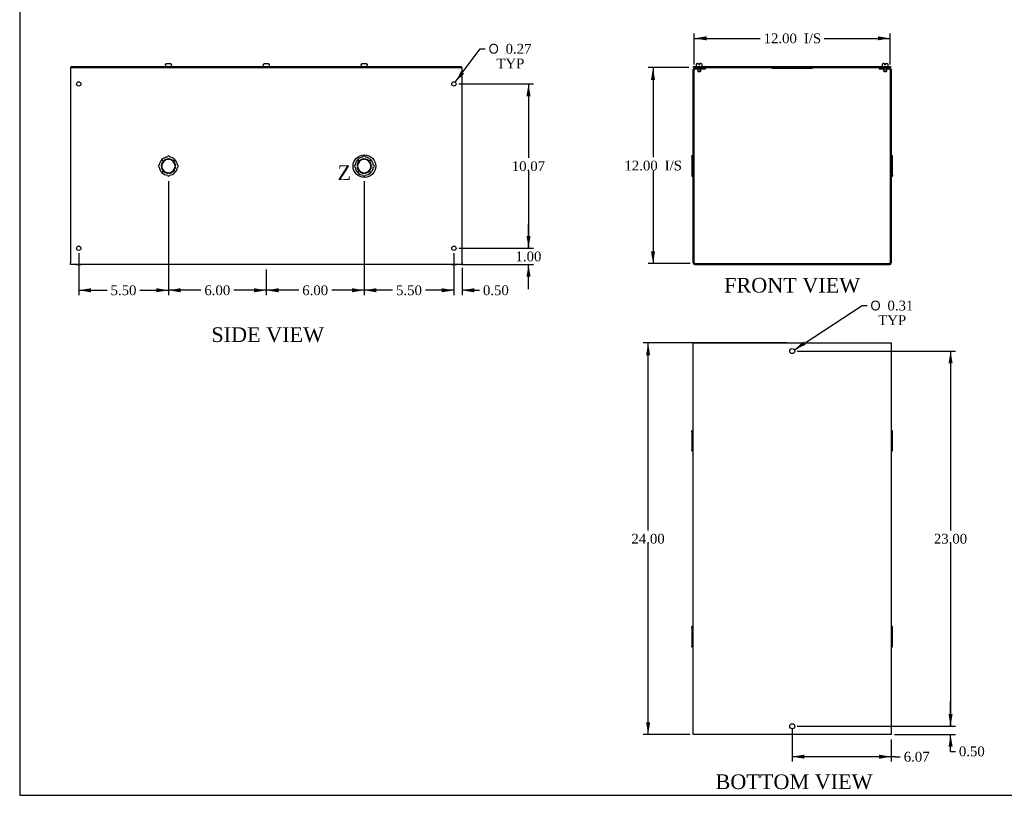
# Model space of a CAD drawing. Header units: inches. Extents: x 0 to 120, y -1 to 80.
# Tile 1 of 5: x 0 to 61, y 0 to 48. Entities that reach past the tile are written whole.
import ezdxf
from ezdxf.enums import TextEntityAlignment as Align
from ezdxf.lldxf.tags import DXFTag

# ---------------------------------------------------------------- set-up
doc = ezdxf.new("R2010")
doc.units = ezdxf.units.IN
doc.header["$MEASUREMENT"] = 0
for name, color, linetype in [('COM56317-3', 7, 'Continuous'), ('COM70725-2', 7, 'Continuous'), ('Default', 7, 'Continuous'), ('QLB20316', 7, 'Continuous'), ('SCS19515', 7, 'Continuous')]:
    doc.layers.add(name, color=color, linetype=linetype)
doc.styles.add('SEACAD_Solid_Edge_ANSI1_Symbols', font='txt')
doc.styles.add('SEACAD_Times_New_Roman', font='times.ttf')
tags = doc.linetypes.add('CENTER2', pattern=[1.125, 0.75, -0.125, 0.125, -0.125]).pattern_tags.tags
tags[10:11] = [DXFTag(74, 4), DXFTag(75, 0), DXFTag(340, '0'), DXFTag(46, 0.0), DXFTag(50, 0.0), DXFTag(44, 0.0), DXFTag(45, 0.0)]
tags[8:9] = [DXFTag(74, 4), DXFTag(75, 0), DXFTag(340, '0'), DXFTag(46, 0.0), DXFTag(50, 0.0), DXFTag(44, 0.0), DXFTag(45, 0.0)]
tags[6:7] = [DXFTag(74, 4), DXFTag(75, 0), DXFTag(340, '0'), DXFTag(46, 0.0), DXFTag(50, 0.0), DXFTag(44, 0.0), DXFTag(45, 0.0)]
tags[4:5] = [DXFTag(74, 4), DXFTag(75, 0), DXFTag(340, '0'), DXFTag(46, 0.0), DXFTag(50, 0.0), DXFTag(44, 0.0), DXFTag(45, 0.0)]
doc.dimstyles.new('HAMMOND_(STH_-_120x80)', dxfattribs={"dimtxt": 0.6, "dimasz": 0.75, "dimexe": 0.3, "dimexo": 0.3, "dimgap": 0.15, "dimtad": 0, "dimtih": 1, "dimtoh": 1, "dimzin": 0, "dimdsep": 46, "dimtxsty": 'SEACAD_Times_New_Roman', "dimblk1": '_SE_FILLED', "dimblk2": '_SE_FILLED', "dimsah": 1, "dimcen": 0.3, "dimadec": 0, "dimazin": 0, "dimtfac": 0.8, "dimtofl": 0, "dimtmove": 0, "dimatfit": 3, "dimfxl": 1, "dimtolj": 1, "dimtzin": 0, "dimarcsym": 0})

# ---------------------------------------------------------------- blocks, each defined once
blk = doc.blocks.new('SE')
at = {"layer": 'COM56317-3', "color": 7, "linetype": 'Continuous'}
for p, q in [((41.756, 44.92), (53.838, 44.92)), ((41.756, 44.842), (41.756, 44.92)), ((41.756, 44.842), (41.833, 44.842)), ((41.975, 44.842), (53.619, 44.842)), ((53.761, 44.842), (53.838, 44.842)), ((53.838, 44.842), (53.838, 44.92))]:
    blk.add_line(p, q, dxfattribs=at)
at = {"layer": 'COM70725-2', "color": 7, "linetype": 'Continuous'}
for p, q in [((41.725, 32.878), (41.725, 44.734)), ((41.797, 32.878), (41.797, 44.734)), ((41.833, 44.842), (41.975, 44.842)), ((41.833, 44.77), (41.975, 44.77)), ((41.975, 44.77), (41.975, 44.842)), ((41.975, 44.77), (42.475, 44.77)), ((42.475, 44.77), (42.475, 44.842)), ((53.119, 44.842), (53.119, 44.77)), ((53.119, 44.77), (53.619, 44.77)), ((53.619, 44.842), (53.761, 44.842)), ((53.619, 44.77), (53.619, 44.842)), ((53.619, 44.77), (53.761, 44.77)), ((53.797, 44.734), (53.797, 32.878)), ((53.869, 44.734), (53.869, 32.878)), ((41.653, 39.365), (41.653, 39.428)), ((41.725, 39.428), (41.653, 39.428)), ((41.653, 39.365), (41.725, 39.365)), ((41.653, 39.365), (41.653, 39.205)), ((53.941, 39.428), (53.869, 39.428)), ((53.941, 39.365), (53.869, 39.365)), ((53.941, 39.365), (53.941, 39.428)), ((53.941, 39.205), (53.941, 39.365)), ((41.653, 39.205), (41.725, 39.205)), ((41.653, 39.205), (41.653, 39.202)), ((41.653, 39.202), (41.725, 39.202)), ((41.653, 39.202), (41.653, 38.868)), ((41.653, 38.868), (41.725, 38.868)), ((41.653, 38.868), (41.653, 38.743)), ((41.653, 38.743), (41.725, 38.743)), ((41.653, 38.743), (41.653, 38.41)), ((53.941, 39.205), (53.869, 39.205)), ((53.941, 39.202), (53.869, 39.202)), ((53.941, 38.868), (53.869, 38.868)), ((53.941, 38.743), (53.869, 38.743)), ((53.941, 39.202), (53.941, 39.205)), ((53.941, 38.868), (53.941, 39.202)), ((53.941, 38.743), (53.941, 38.868)), ((53.941, 38.41), (53.941, 38.743)), ((41.653, 38.41), (41.725, 38.41)), ((41.653, 38.41), (41.653, 38.407)), ((41.653, 38.407), (41.725, 38.407)), ((41.653, 38.407), (41.653, 38.247)), ((41.653, 38.247), (41.725, 38.247)), ((41.653, 38.247), (41.653, 38.184)), ((41.653, 38.184), (41.725, 38.184)), ((53.941, 38.41), (53.869, 38.41)), ((53.941, 38.407), (53.869, 38.407)), ((53.941, 38.247), (53.869, 38.247)), ((53.869, 38.184), (53.941, 38.184)), ((53.941, 38.407), (53.941, 38.41)), ((53.941, 38.247), (53.941, 38.407)), ((53.941, 38.247), (53.941, 38.184)), ((41.833, 32.842), (53.761, 32.842)), ((41.833, 32.77), (53.761, 32.77))]:
    blk.add_line(p, q, dxfattribs=at)
for centre, radius, start, end in [((41.833, 44.734), 0.108, 90, 180), ((41.833, 44.734), 0.036, 90, 180), ((53.761, 44.734), 0.108, 0, 90), ((53.761, 44.734), 0.036, 0, 90), ((41.833, 32.878), 0.108, 180, 270), ((41.833, 32.878), 0.036, 180, 270), ((53.761, 32.878), 0.108, 270, 0), ((53.761, 32.878), 0.036, 270, 0)]:
    blk.add_arc(centre, radius, start, end, dxfattribs=at)
at = {"layer": 'QLB20316', "color": 7, "linetype": 'Continuous'}
for p, q in [((46.547, 44.842), (46.547, 44.812)), ((46.547, 44.812), (46.922, 44.812)), ((46.922, 44.812), (48.672, 44.812)), ((48.672, 44.812), (49.047, 44.812)), ((49.047, 44.842), (49.047, 44.812))]:
    blk.add_line(p, q, dxfattribs=at)
at = {"layer": 'SCS19515', "color": 7, "linetype": 'Continuous'}
for p, q in [((41.912, 45.005), (41.912, 44.945)), ((42.002, 45.095), (42.07, 45.095)), ((42.005, 44.77), (42.005, 44.637)), ((42.07, 45.095), (42.07, 45.02)), ((42.13, 45.02), (42.07, 45.02)), ((42.197, 45.095), (42.13, 45.095)), ((42.13, 45.02), (42.13, 45.095)), ((42.195, 44.637), (42.195, 44.77)), ((42.287, 44.945), (42.287, 45.005)), ((53.307, 45.005), (53.307, 44.945)), ((53.464, 45.095), (53.397, 45.095)), ((53.399, 44.77), (53.399, 44.637)), ((53.464, 45.095), (53.464, 45.02)), ((53.524, 45.02), (53.464, 45.02)), ((53.524, 45.095), (53.592, 45.095)), ((53.524, 45.02), (53.524, 45.095)), ((53.589, 44.637), (53.589, 44.77)), ((53.682, 44.945), (53.682, 45.005)), ((42.195, 44.637), (42.005, 44.637)), ((42.005, 44.637), (42.035, 44.607)), ((42.035, 44.607), (42.165, 44.607)), ((42.165, 44.607), (42.195, 44.637)), ((53.589, 44.637), (53.399, 44.637)), ((53.399, 44.637), (53.429, 44.607)), ((53.429, 44.607), (53.559, 44.607)), ((53.559, 44.607), (53.589, 44.637))]:
    blk.add_line(p, q, dxfattribs=at)
for centre, radius, start, end in [((42.002, 45.005), 0.09, 90, 180), ((41.937, 44.945), 0.025, 180, 270), ((42.197, 45.005), 0.09, 0, 90), ((42.262, 44.945), 0.025, 270, 0), ((53.397, 45.005), 0.09, 90, 180), ((53.332, 44.945), 0.025, 180, 270), ((53.592, 45.005), 0.09, 0, 90), ((53.657, 44.945), 0.025, 270, 0)]:
    blk.add_arc(centre, radius, start, end, dxfattribs=at)
blk = doc.blocks.new('SE2')
at = {"layer": 'COM70725-2', "color": 7, "linetype": 'Continuous'}
for p, q in [((41.725, 27.965), (41.833, 27.965)), ((41.725, 3.965), (41.725, 27.965)), ((41.833, 27.965), (53.761, 27.965)), ((53.761, 27.965), (53.869, 27.965)), ((53.869, 27.965), (53.869, 3.965)), ((41.653, 22.524), (41.653, 22.586)), ((41.725, 22.586), (41.653, 22.586)), ((41.653, 22.524), (41.725, 22.524)), ((41.653, 22.524), (41.653, 22.364)), ((41.653, 22.364), (41.725, 22.364)), ((41.653, 22.364), (41.653, 22.361)), ((41.653, 22.361), (41.725, 22.361)), ((41.653, 22.361), (41.653, 22.027)), ((53.941, 22.586), (53.869, 22.586)), ((53.941, 22.524), (53.869, 22.524)), ((53.941, 22.364), (53.869, 22.364)), ((53.941, 22.361), (53.869, 22.361)), ((53.941, 22.524), (53.941, 22.586)), ((53.941, 22.364), (53.941, 22.524)), ((53.941, 22.361), (53.941, 22.364)), ((53.941, 22.027), (53.941, 22.361)), ((41.653, 22.027), (41.725, 22.027)), ((41.653, 22.027), (41.653, 21.902)), ((41.653, 21.902), (41.725, 21.902)), ((41.653, 21.902), (41.653, 21.569)), ((53.941, 22.027), (53.869, 22.027)), ((53.941, 21.902), (53.869, 21.902)), ((53.941, 21.902), (53.941, 22.027)), ((53.941, 21.569), (53.941, 21.902)), ((41.653, 21.569), (41.725, 21.569)), ((41.653, 21.569), (41.653, 21.565)), ((41.653, 21.565), (41.725, 21.565)), ((41.653, 21.565), (41.653, 21.406)), ((41.653, 21.406), (41.725, 21.406)), ((41.653, 21.343), (41.653, 21.406)), ((41.653, 21.343), (41.725, 21.343)), ((53.941, 21.569), (53.869, 21.569)), ((53.941, 21.565), (53.869, 21.565)), ((53.941, 21.406), (53.869, 21.406)), ((53.869, 21.343), (53.941, 21.343)), ((53.941, 21.565), (53.941, 21.569)), ((53.941, 21.406), (53.941, 21.565)), ((53.941, 21.343), (53.941, 21.406)), ((41.653, 10.524), (41.653, 10.586)), ((41.725, 10.586), (41.653, 10.586)), ((41.653, 10.524), (41.725, 10.524)), ((41.653, 10.524), (41.653, 10.364)), ((41.653, 10.364), (41.725, 10.364)), ((41.653, 10.364), (41.653, 10.361)), ((41.653, 10.361), (41.725, 10.361)), ((41.653, 10.361), (41.653, 10.027)), ((53.941, 10.586), (53.869, 10.586)), ((53.941, 10.524), (53.869, 10.524)), ((53.941, 10.364), (53.869, 10.364)), ((53.941, 10.361), (53.869, 10.361)), ((53.941, 10.524), (53.941, 10.586)), ((53.941, 10.364), (53.941, 10.524)), ((53.941, 10.361), (53.941, 10.364)), ((53.941, 10.027), (53.941, 10.361)), ((41.653, 10.027), (41.725, 10.027)), ((41.653, 10.027), (41.653, 9.902)), ((41.653, 9.902), (41.725, 9.902)), ((41.653, 9.902), (41.653, 9.569)), ((53.941, 10.027), (53.869, 10.027)), ((53.941, 9.902), (53.869, 9.902)), ((53.941, 9.902), (53.941, 10.027)), ((53.941, 9.569), (53.941, 9.902)), ((41.653, 9.569), (41.725, 9.569)), ((41.653, 9.569), (41.653, 9.565)), ((41.653, 9.565), (41.725, 9.565)), ((41.653, 9.565), (41.653, 9.406)), ((41.653, 9.406), (41.725, 9.406)), ((41.653, 9.343), (41.653, 9.406)), ((41.653, 9.343), (41.725, 9.343)), ((53.941, 9.569), (53.869, 9.569)), ((53.941, 9.565), (53.869, 9.565)), ((53.941, 9.406), (53.869, 9.406)), ((53.869, 9.343), (53.941, 9.343)), ((53.941, 9.565), (53.941, 9.569)), ((53.941, 9.406), (53.941, 9.565)), ((53.941, 9.343), (53.941, 9.406)), ((41.833, 3.965), (41.725, 3.965)), ((53.761, 3.965), (41.833, 3.965)), ((53.869, 3.965), (53.761, 3.965))]:
    blk.add_line(p, q, dxfattribs=at)
for centre in [(47.797, 27.465), (47.797, 4.465)]:
    blk.add_circle(centre, 0.156, dxfattribs=at)
blk = doc.blocks.new('SE4')
at = {"layer": 'COM56317-3', "color": 7, "linetype": 'Continuous'}
for p, q in [((3.592, 44.92), (27.529, 44.92)), ((3.592, 44.842), (3.592, 44.92)), ((3.592, 44.842), (27.529, 44.842)), ((27.529, 44.842), (27.529, 44.92))]:
    blk.add_line(p, q, dxfattribs=at)
at = {"layer": 'COM70725-2', "color": 7, "linetype": 'Continuous'}
for p, q in [((3.561, 44.842), (3.592, 44.842)), ((3.561, 44.842), (3.561, 44.734)), ((3.561, 44.734), (3.561, 32.878)), ((27.529, 44.842), (27.561, 44.842)), ((27.561, 44.734), (27.561, 44.842)), ((27.561, 32.878), (27.561, 44.734)), ((9.541, 39.218), (9.541, 39.243)), ((9.581, 39.243), (9.581, 39.218)), ((21.541, 39.218), (21.541, 39.243)), ((21.581, 39.243), (21.581, 39.218)), ((9.124, 38.826), (9.149, 38.826)), ((9.149, 38.786), (9.124, 38.786)), ((9.161, 39.202), (9.25, 39.114)), ((9.253, 39.117), (9.165, 39.205)), ((9.957, 39.205), (9.869, 39.117)), ((9.871, 39.114), (9.96, 39.202)), ((9.973, 38.826), (9.998, 38.826)), ((9.998, 38.786), (9.973, 38.786)), ((21.124, 38.826), (21.149, 38.826)), ((21.149, 38.786), (21.124, 38.786)), ((21.161, 39.202), (21.25, 39.114)), ((21.253, 39.117), (21.165, 39.205)), ((21.957, 39.205), (21.869, 39.117)), ((21.871, 39.114), (21.96, 39.202)), ((21.973, 38.826), (21.998, 38.826)), ((21.998, 38.786), (21.973, 38.786)), ((9.25, 38.498), (9.161, 38.41)), ((9.165, 38.407), (9.253, 38.495)), ((9.541, 38.369), (9.541, 38.394)), ((9.581, 38.394), (9.581, 38.369)), ((9.869, 38.495), (9.957, 38.407)), ((9.96, 38.41), (9.871, 38.498)), ((21.25, 38.498), (21.161, 38.41)), ((21.165, 38.407), (21.253, 38.495)), ((21.541, 38.369), (21.541, 38.394)), ((21.581, 38.394), (21.581, 38.369)), ((21.869, 38.495), (21.957, 38.407)), ((21.96, 38.41), (21.871, 38.498)), ((3.561, 32.77), (3.561, 32.878)), ((27.561, 32.77), (3.561, 32.77)), ((3.904, 32.77), (4.217, 32.77)), ((26.904, 32.77), (27.217, 32.77)), ((27.561, 32.878), (27.561, 32.77))]:
    blk.add_line(p, q, dxfattribs=at)
for centre in [(4.061, 43.842), (27.061, 43.842), (4.061, 33.77), (27.061, 33.77)]:
    blk.add_circle(centre, 0.133, dxfattribs=at)
for centre, radius, start, end in [((9.561, 38.806), 0.562, 96.37937, 134.75), ((9.561, 38.806), 0.438, 92.62015, 134.75), ((9.561, 39.365), 0.0625, 0, 180), ((9.561, 38.806), 0.438, 45.25, 87.37985), ((9.561, 38.806), 0.562, 45.25, 83.62063), ((21.561, 38.806), 0.562, 96.37937, 134.75), ((21.561, 38.806), 0.438, 92.62015, 134.75), ((21.561, 39.365), 0.0625, 0, 180), ((21.561, 38.806), 0.438, 45.25, 87.37985), ((21.561, 38.806), 0.562, 45.25, 83.62063), ((9.002, 38.806), 0.0625, 90, 270), ((9.561, 38.806), 0.562, 135.25, 173.62063), ((9.561, 38.806), 0.562, 186.37937, 224.75), ((9.561, 38.806), 0.438, 135.25, 177.37985), ((9.561, 38.806), 0.438, 182.62015, 224.75), ((9.561, 38.806), 0.413, 92.77907, 177.22093), ((9.561, 38.806), 0.413, 182.77907, 267.22093), ((9.561, 38.806), 0.413, 2.77907, 87.22093), ((9.561, 38.806), 0.413, 272.77907, 357.22093), ((9.561, 38.806), 0.438, 2.62015, 44.75), ((9.561, 38.806), 0.438, 315.25, 357.37985), ((9.561, 38.806), 0.562, 6.37937, 44.75), ((9.561, 38.806), 0.563, 315.25, 353.62063), ((10.12, 38.806), 0.0625, 270, 90), ((21.002, 38.806), 0.0625, 90, 270), ((21.561, 38.806), 0.562, 135.25, 173.62063), ((21.561, 38.806), 0.562, 186.37937, 224.75), ((21.561, 38.806), 0.438, 135.25, 177.37985), ((21.561, 38.806), 0.438, 182.62015, 224.75), ((21.561, 38.806), 0.413, 92.77907, 177.22093), ((21.561, 38.806), 0.413, 182.77907, 267.22093), ((21.561, 38.806), 0.413, 2.77907, 87.22093), ((21.561, 38.806), 0.413, 272.77907, 357.22093), ((21.561, 38.806), 0.438, 2.62015, 44.75), ((21.561, 38.806), 0.438, 315.25, 357.37985), ((21.561, 38.806), 0.562, 6.37937, 44.75), ((21.561, 38.806), 0.563, 315.25, 353.62063), ((22.12, 38.806), 0.0625, 270, 90), ((9.561, 38.806), 0.562, 225.25, 263.62063), ((9.561, 38.806), 0.438, 225.25, 267.37985), ((9.561, 38.247), 0.0625, 180, 0), ((9.561, 38.806), 0.438, 272.62015, 314.75), ((9.561, 38.806), 0.563, 276.37937, 314.75), ((21.561, 38.806), 0.562, 225.25, 263.62063), ((21.561, 38.806), 0.438, 225.25, 267.37985), ((21.561, 38.247), 0.0625, 180, 0), ((21.561, 38.806), 0.438, 272.62015, 314.75), ((21.561, 38.806), 0.563, 276.37937, 314.75)]:
    blk.add_arc(centre, radius, start, end, dxfattribs=at)
at = {"layer": 'SCS19515', "color": 7, "linetype": 'Continuous'}
for p, q in [((9.373, 45.005), (9.373, 44.945)), ((9.377, 45.02), (9.374, 45.02)), ((9.468, 45.095), (9.653, 45.095)), ((9.744, 45.02), (9.747, 45.02)), ((9.748, 44.945), (9.748, 45.005)), ((15.373, 45.005), (15.373, 44.945)), ((15.377, 45.02), (15.374, 45.02)), ((15.468, 45.095), (15.653, 45.095)), ((15.747, 45.02), (15.744, 45.02)), ((15.748, 44.945), (15.748, 45.005)), ((21.373, 45.005), (21.373, 44.945)), ((21.377, 45.02), (21.374, 45.02)), ((21.468, 45.095), (21.653, 45.095)), ((21.744, 45.02), (21.747, 45.02)), ((21.748, 44.945), (21.748, 45.005))]:
    blk.add_line(p, q, dxfattribs=at)
for centre, radius, start, end in [((9.463, 45.005), 0.09, 170.40593, 180), ((9.398, 44.945), 0.025, 180, 270), ((9.723, 44.945), 0.025, 270, 0), ((9.658, 45.005), 0.09, 0, 9.59407), ((15.463, 45.005), 0.09, 170.40593, 180), ((15.398, 44.945), 0.025, 180, 270), ((15.723, 44.945), 0.025, 270, 0), ((15.658, 45.005), 0.09, 0, 9.59407), ((21.463, 45.005), 0.09, 170.40593, 180), ((21.398, 44.945), 0.025, 180, 270), ((21.723, 44.945), 0.025, 270, 0), ((21.658, 45.005), 0.09, 0, 9.59407)]:
    blk.add_arc(centre, radius, start, end, dxfattribs=at)
for points in [[(9.377, 45.02), (9.378, 45.025), (9.379, 45.03), (9.383, 45.041), (9.385, 45.045), (9.39, 45.055), (9.394, 45.059), (9.401, 45.067), (9.404, 45.071), (9.413, 45.078), (9.417, 45.081), (9.426, 45.086), (9.431, 45.088), (9.441, 45.091), (9.447, 45.093), (9.457, 45.095), (9.463, 45.095), (9.468, 45.095)], [(9.653, 45.095), (9.659, 45.095), (9.664, 45.095), (9.675, 45.093), (9.68, 45.091), (9.69, 45.088), (9.695, 45.086), (9.704, 45.081), (9.709, 45.078), (9.717, 45.071), (9.721, 45.067), (9.728, 45.059), (9.731, 45.055), (9.736, 45.045), (9.739, 45.04), (9.742, 45.03), (9.744, 45.025), (9.744, 45.02)], [(15.377, 45.02), (15.378, 45.025), (15.379, 45.03), (15.383, 45.041), (15.385, 45.045), (15.39, 45.055), (15.394, 45.059), (15.401, 45.067), (15.404, 45.071), (15.413, 45.078), (15.417, 45.081), (15.426, 45.086), (15.431, 45.088), (15.441, 45.091), (15.447, 45.093), (15.457, 45.095), (15.463, 45.095), (15.468, 45.095)], [(15.653, 45.095), (15.659, 45.095), (15.664, 45.095), (15.675, 45.093), (15.68, 45.091), (15.69, 45.088), (15.695, 45.086), (15.704, 45.081), (15.709, 45.078), (15.717, 45.071), (15.721, 45.067), (15.728, 45.059), (15.731, 45.055), (15.736, 45.045), (15.739, 45.04), (15.742, 45.03), (15.744, 45.025), (15.744, 45.02)], [(21.377, 45.02), (21.378, 45.025), (21.379, 45.03), (21.383, 45.041), (21.385, 45.045), (21.39, 45.055), (21.394, 45.059), (21.401, 45.067), (21.404, 45.071), (21.413, 45.078), (21.417, 45.081), (21.426, 45.086), (21.431, 45.088), (21.441, 45.091), (21.447, 45.093), (21.457, 45.095), (21.463, 45.095), (21.468, 45.095)], [(21.653, 45.095), (21.659, 45.095), (21.664, 45.095), (21.675, 45.093), (21.68, 45.091), (21.69, 45.088), (21.695, 45.086), (21.704, 45.081), (21.709, 45.078), (21.717, 45.071), (21.721, 45.067), (21.728, 45.059), (21.731, 45.055), (21.736, 45.045), (21.739, 45.04), (21.742, 45.03), (21.744, 45.025), (21.744, 45.02)]]:
    blk.add_open_spline(points, degree=3, knots=[0, 0, 0, 0, 0.125, 0.125, 0.25, 0.25, 0.375, 0.375, 0.5, 0.5, 0.625, 0.625, 0.75, 0.75, 0.875, 0.875, 1, 1, 1, 1], dxfattribs=at)
blk = doc.blocks.new('DMBLK333')
at = {"layer": 'Default', "linetype": 'Continuous', "transparency": 16777216}
for points in [[(42.547, 46.764), (41.797, 46.639), (42.547, 46.514)], [(53.047, 46.764), (53.047, 46.514), (53.797, 46.639)]]:
    blk.add_hatch(color=7, dxfattribs=at).paths.add_polyline_path(points)
at = {"layer": 'Default', "color": 7, "linetype": 'Continuous', "transparency": 16777216}
for p, q in [((41.797, 45.034), (41.797, 46.939)), ((41.797, 46.639), (45.834, 46.639)), ((49.76, 46.639), (53.797, 46.639)), ((53.797, 45.034), (53.797, 46.939))]:
    blk.add_line(p, q, dxfattribs=at)
at = {"layer": 'Default', "color": 7, "linetype": 'Continuous', "transparency": 16777216, "style": 'SEACAD_Times_New_Roman'}
for s, p in [('12.00', (46.044, 46.939)), ('I/S', (48.512, 46.939))]:
    blk.add_text(s, height=0.6, dxfattribs=at).set_placement(p, align=Align.TOP_LEFT)
blk = doc.blocks.new('_SE_FILLED')
at = {"color": 0}
blk.add_line((0, 0), (-1, 0), dxfattribs=at)
blk.add_solid([(0, 0), (-1, -0.1665), (-1, 0.1665), (0, 0)], dxfattribs=at)
blk = doc.blocks.new('DMBLK334')
at = {"layer": 'Default', "linetype": 'Continuous', "transparency": 16777216}
for points in [[(39.14, 44.092), (39.39, 44.092), (39.265, 44.842)], [(39.14, 33.592), (39.265, 32.842), (39.39, 33.592)]]:
    blk.add_hatch(color=7, dxfattribs=at).paths.add_polyline_path(points)
at = {"layer": 'Default', "color": 7, "linetype": 'Continuous', "transparency": 16777216}
for p, q in [((41.456, 44.842), (38.965, 44.842)), ((39.265, 44.842), (39.265, 39.352)), ((39.265, 38.542), (39.265, 32.842)), ((41.533, 32.842), (38.965, 32.842))]:
    blk.add_line(p, q, dxfattribs=at)
at = {"layer": 'Default', "color": 7, "linetype": 'Continuous', "transparency": 16777216, "style": 'SEACAD_Times_New_Roman'}
for s, p in [('12.00', (37.513, 39.142)), ('I/S', (39.98, 39.142))]:
    blk.add_text(s, height=0.6, dxfattribs=at).set_placement(p, align=Align.TOP_LEFT)
blk = doc.blocks.new('DMBLK335')
at = {"layer": 'Default', "linetype": 'Continuous', "transparency": 16777216}
for points in [[(38.84, 27.215), (39.09, 27.215), (38.965, 27.965)], [(38.84, 4.715), (38.965, 3.965), (39.09, 4.715)]]:
    blk.add_hatch(color=7, dxfattribs=at).paths.add_polyline_path(points)
at = {"layer": 'Default', "color": 7, "linetype": 'Continuous', "transparency": 16777216}
for p, q in [((47.497, 27.965), (38.665, 27.965)), ((38.965, 16.475), (38.965, 27.965)), ((38.965, 3.965), (38.965, 15.665)), ((41.533, 3.965), (38.665, 3.965))]:
    blk.add_line(p, q, dxfattribs=at)
at = {"layer": 'Default', "color": 7, "linetype": 'Continuous', "transparency": 16777216, "style": 'SEACAD_Times_New_Roman'}
blk.add_text('24.00', height=0.6, dxfattribs=at).set_placement((37.942, 16.265), align=Align.TOP_LEFT)
blk = doc.blocks.new('DMBLK336')
at = {"layer": 'Default', "linetype": 'Continuous', "transparency": 16777216}
for points in [[(48.547, 2.475), (48.547, 2.725), (47.797, 2.6)], [(53.119, 2.475), (53.869, 2.6), (53.119, 2.725)]]:
    blk.add_hatch(color=7, dxfattribs=at).paths.add_polyline_path(points)
at = {"layer": 'Default', "color": 7, "linetype": 'Continuous', "transparency": 16777216}
for p, q in [((47.797, 4.321), (47.797, 2.3)), ((53.869, 3.665), (53.869, 2.3)), ((54.124, 2.6), (47.797, 2.6)), ((54.124, 2.6), (54.424, 2.6))]:
    blk.add_line(p, q, dxfattribs=at)
at = {"layer": 'Default', "color": 7, "linetype": 'Continuous', "transparency": 16777216, "style": 'SEACAD_Times_New_Roman'}
blk.add_text('6.07', height=0.6, dxfattribs=at).set_placement((54.634, 2.9), align=Align.TOP_LEFT)
blk = doc.blocks.new('SE9')
at = {"color": 7, "linetype": 'Continuous', "style": 'SEACAD_Times_New_Roman'}
blk.add_text('Z', height=0.9, dxfattribs=at).set_placement((19.921, 38.849), align=Align.TOP_LEFT)
blk = doc.blocks.new('SE8')
at = {"layer": 'Default', "color": 7, "linetype": 'CENTER2'}
blk.add_circle((21.574, 38.801), 0.695, dxfattribs=at)
at = {"layer": 'Default'}
blk.add_blockref('SE9', (0, 0), dxfattribs=at)
blk = doc.blocks.new('DMBLK344')
at = {"layer": 'Default', "linetype": 'Continuous', "transparency": 16777216}
for points in [[(26.311, 31.07), (27.061, 31.195), (26.311, 31.32)], [(28.311, 31.07), (28.311, 31.32), (27.561, 31.195)]]:
    blk.add_hatch(color=7, dxfattribs=at).paths.add_polyline_path(points)
at = {"layer": 'Default', "color": 7, "linetype": 'Continuous', "transparency": 16777216}
for p, q in [((27.061, 33.47), (27.061, 30.895)), ((27.561, 32.578), (27.561, 30.895)), ((27.061, 31.195), (25.561, 31.195)), ((28.329, 31.195), (27.561, 31.195)), ((28.329, 31.195), (28.629, 31.195))]:
    blk.add_line(p, q, dxfattribs=at)
at = {"layer": 'Default', "color": 7, "linetype": 'Continuous', "transparency": 16777216, "style": 'SEACAD_Times_New_Roman'}
blk.add_text('0.50', height=0.6, dxfattribs=at).set_placement((28.839, 31.495), align=Align.TOP_LEFT)
blk = doc.blocks.new('DMBLK345')
at = {"layer": 'Default', "linetype": 'Continuous', "transparency": 16777216}
for points in [[(22.311, 31.07), (22.311, 31.32), (21.561, 31.195)], [(26.311, 31.07), (27.061, 31.195), (26.311, 31.32)]]:
    blk.add_hatch(color=7, dxfattribs=at).paths.add_polyline_path(points)
at = {"layer": 'Default', "color": 7, "linetype": 'Continuous', "transparency": 16777216}
for p, q in [((21.561, 37.884), (21.561, 30.895)), ((27.061, 33.47), (27.061, 30.895)), ((23.304, 31.195), (21.561, 31.195)), ((27.061, 31.195), (25.317, 31.195))]:
    blk.add_line(p, q, dxfattribs=at)
at = {"layer": 'Default', "color": 7, "linetype": 'Continuous', "transparency": 16777216, "style": 'SEACAD_Times_New_Roman'}
blk.add_text('5.50', height=0.6, dxfattribs=at).set_placement((23.514, 31.495), align=Align.TOP_LEFT)
blk = doc.blocks.new('DMBLK346')
at = {"layer": 'Default', "linetype": 'Continuous', "transparency": 16777216}
for points in [[(16.311, 31.07), (16.311, 31.32), (15.561, 31.195)], [(20.811, 31.07), (21.561, 31.195), (20.811, 31.32)]]:
    blk.add_hatch(color=7, dxfattribs=at).paths.add_polyline_path(points)
at = {"layer": 'Default', "color": 7, "linetype": 'Continuous', "transparency": 16777216}
for p, q in [((21.561, 37.884), (21.561, 30.895)), ((15.561, 32.47), (15.561, 30.895)), ((17.554, 31.195), (15.561, 31.195)), ((21.561, 31.195), (19.567, 31.195))]:
    blk.add_line(p, q, dxfattribs=at)
at = {"layer": 'Default', "color": 7, "linetype": 'Continuous', "transparency": 16777216, "style": 'SEACAD_Times_New_Roman'}
blk.add_text('6.00', height=0.6, dxfattribs=at).set_placement((17.764, 31.495), align=Align.TOP_LEFT)
blk = doc.blocks.new('DMBLK347')
at = {"layer": 'Default', "linetype": 'Continuous', "transparency": 16777216}
for points in [[(57.629, 5.215), (57.379, 5.215), (57.504, 4.465)], [(57.629, 3.215), (57.504, 3.965), (57.379, 3.215)]]:
    blk.add_hatch(color=7, dxfattribs=at).paths.add_polyline_path(points)
at = {"layer": 'Default', "color": 7, "linetype": 'Continuous', "transparency": 16777216}
for p, q in [((57.504, 4.465), (57.504, 5.965)), ((48.097, 4.465), (57.804, 4.465)), ((54.061, 3.965), (57.804, 3.965)), ((57.504, 2.929), (57.504, 3.965)), ((57.504, 2.929), (57.804, 2.929))]:
    blk.add_line(p, q, dxfattribs=at)
at = {"layer": 'Default', "color": 7, "linetype": 'Continuous', "transparency": 16777216, "style": 'SEACAD_Times_New_Roman'}
blk.add_text('0.50', height=0.6, dxfattribs=at).set_placement((58.014, 3.229), align=Align.TOP_LEFT)
blk = doc.blocks.new('DMBLK348')
at = {"layer": 'Default', "linetype": 'Continuous', "transparency": 16777216}
for points in [[(57.629, 26.715), (57.504, 27.465), (57.379, 26.715)], [(57.629, 5.215), (57.379, 5.215), (57.504, 4.465)]]:
    blk.add_hatch(color=7, dxfattribs=at).paths.add_polyline_path(points)
at = {"layer": 'Default', "color": 7, "linetype": 'Continuous', "transparency": 16777216}
for p, q in [((48.097, 27.465), (57.804, 27.465)), ((57.504, 27.465), (57.504, 16.475)), ((57.504, 15.665), (57.504, 4.465)), ((48.097, 4.465), (57.804, 4.465))]:
    blk.add_line(p, q, dxfattribs=at)
at = {"layer": 'Default', "color": 7, "linetype": 'Continuous', "transparency": 16777216, "style": 'SEACAD_Times_New_Roman'}
blk.add_text('23.00', height=0.6, dxfattribs=at).set_placement((56.481, 16.265), align=Align.TOP_LEFT)
blk = doc.blocks.new('DMBLK349')
at = {"layer": 'Default', "linetype": 'Continuous', "transparency": 16777216}
blk.add_hatch(color=7, dxfattribs=at).paths.add_polyline_path([(48.488, 28.064), (47.928, 27.55), (48.625, 27.855)])
at = {"layer": 'Default', "color": 7, "linetype": 'Continuous', "transparency": 16777216}
for p, q in [((47.928, 27.55), (52.083, 30.258)), ((52.083, 30.258), (52.383, 30.258))]:
    blk.add_line(p, q, dxfattribs=at)
for s, style, p in [('O', 'SEACAD_Solid_Edge_ANSI1_Symbols', (52.593, 30.558)), ('0.31', 'SEACAD_Times_New_Roman', (53.637, 30.558)), ('TYP', 'SEACAD_Times_New_Roman', (53.073, 29.658))]:
    blk.add_text(s, height=0.6, dxfattribs=dict(at, style=style)).set_placement(p, align=Align.TOP_LEFT)
blk = doc.blocks.new('DMBLK350')
at = {"layer": 'Default', "linetype": 'Continuous', "transparency": 16777216}
for points in [[(10.311, 31.07), (10.311, 31.32), (9.561, 31.195)], [(14.811, 31.07), (15.561, 31.195), (14.811, 31.32)]]:
    blk.add_hatch(color=7, dxfattribs=at).paths.add_polyline_path(points)
at = {"layer": 'Default', "color": 7, "linetype": 'Continuous', "transparency": 16777216}
for p, q in [((9.561, 37.884), (9.561, 30.895)), ((15.561, 32.47), (15.561, 30.895)), ((11.554, 31.195), (9.561, 31.195)), ((15.561, 31.195), (13.567, 31.195))]:
    blk.add_line(p, q, dxfattribs=at)
at = {"layer": 'Default', "color": 7, "linetype": 'Continuous', "transparency": 16777216, "style": 'SEACAD_Times_New_Roman'}
blk.add_text('6.00', height=0.6, dxfattribs=at).set_placement((11.764, 31.495), align=Align.TOP_LEFT)
blk = doc.blocks.new('DMBLK351')
at = {"layer": 'Default', "linetype": 'Continuous', "transparency": 16777216}
for points in [[(31.758, 34.52), (31.508, 34.52), (31.633, 33.77)], [(31.758, 32.02), (31.633, 32.77), (31.508, 32.02)]]:
    blk.add_hatch(color=7, dxfattribs=at).paths.add_polyline_path(points)
at = {"layer": 'Default', "color": 7, "linetype": 'Continuous', "transparency": 16777216}
for p, q in [((31.633, 33.77), (31.633, 35.27)), ((27.494, 33.77), (31.933, 33.77)), ((27.517, 32.77), (31.933, 32.77)), ((31.633, 31.27), (31.633, 32.77))]:
    blk.add_line(p, q, dxfattribs=at)
at = {"layer": 'Default', "color": 7, "linetype": 'Continuous', "transparency": 16777216, "style": 'SEACAD_Times_New_Roman'}
blk.add_text('1.00', height=0.6, dxfattribs=at).set_placement((30.837, 33.57), align=Align.TOP_LEFT)
blk = doc.blocks.new('DMBLK352')
at = {"layer": 'Default', "linetype": 'Continuous', "transparency": 16777216}
for points in [[(4.811, 31.07), (4.811, 31.32), (4.061, 31.195)], [(8.811, 31.07), (9.561, 31.195), (8.811, 31.32)]]:
    blk.add_hatch(color=7, dxfattribs=at).paths.add_polyline_path(points)
at = {"layer": 'Default', "color": 7, "linetype": 'Continuous', "transparency": 16777216}
for p, q in [((9.561, 37.884), (9.561, 30.895)), ((4.061, 33.47), (4.061, 30.895)), ((4.061, 31.195), (5.804, 31.195)), ((7.817, 31.195), (9.561, 31.195))]:
    blk.add_line(p, q, dxfattribs=at)
at = {"layer": 'Default', "color": 7, "linetype": 'Continuous', "transparency": 16777216, "style": 'SEACAD_Times_New_Roman'}
blk.add_text('5.50', height=0.6, dxfattribs=at).set_placement((6.014, 31.495), align=Align.TOP_LEFT)
blk = doc.blocks.new('DMBLK353')
at = {"layer": 'Default', "linetype": 'Continuous', "transparency": 16777216}
for points in [[(31.758, 43.092), (31.633, 43.842), (31.508, 43.092)], [(31.758, 34.52), (31.508, 34.52), (31.633, 33.77)]]:
    blk.add_hatch(color=7, dxfattribs=at).paths.add_polyline_path(points)
at = {"layer": 'Default', "color": 7, "linetype": 'Continuous', "transparency": 16777216}
for p, q in [((27.361, 43.842), (31.933, 43.842)), ((31.633, 43.842), (31.633, 39.316)), ((31.633, 38.506), (31.633, 33.77)), ((27.361, 33.77), (31.933, 33.77))]:
    blk.add_line(p, q, dxfattribs=at)
at = {"layer": 'Default', "color": 7, "linetype": 'Continuous', "transparency": 16777216, "style": 'SEACAD_Times_New_Roman'}
blk.add_text('10.07', height=0.6, dxfattribs=at).set_placement((30.609, 39.106), align=Align.TOP_LEFT)
blk = doc.blocks.new('DMBLK354')
at = {"layer": 'Default', "linetype": 'Continuous', "transparency": 16777216}
blk.add_hatch(color=7, dxfattribs=at).paths.add_polyline_path([(27.489, 44.624), (27.14, 43.949), (27.689, 44.474)])
at = {"layer": 'Default', "color": 7, "linetype": 'Continuous', "transparency": 16777216}
for p, q in [((27.14, 43.949), (28.675, 46.001)), ((28.675, 46.001), (28.975, 46.001))]:
    blk.add_line(p, q, dxfattribs=at)
for s, style, p in [('O', 'SEACAD_Solid_Edge_ANSI1_Symbols', (29.185, 46.301)), ('0.27', 'SEACAD_Times_New_Roman', (30.229, 46.301)), ('TYP', 'SEACAD_Times_New_Roman', (29.664, 45.401))]:
    blk.add_text(s, height=0.6, dxfattribs=dict(at, style=style)).set_placement(p, align=Align.TOP_LEFT)
blk = doc.blocks.new('BORDER')
at = {"layer": 'Default', "color": 7, "linetype": 'Continuous'}
for p, q in [((-41.86, 27.86), (-41.86, 0)), ((-41.86, 0), (0, 0))]:
    blk.add_line(p, q, dxfattribs=at)

msp = doc.modelspace()

# ---------------------------------------------------------------- block references
at = {"layer": 'Default', "color": 7, "xscale": 2.85, "yscale": 2.85, "zscale": 2.85}
msp.add_blockref('BORDER', (119.744, 0.233), dxfattribs=at)
at = {"layer": 'Default'}
for name in ['SE4', 'SE', 'SE8', 'SE2']:
    msp.add_blockref(name, (0, 0), dxfattribs=at)

# ---------------------------------------------------------------- texts
at = {"layer": 'Default', "color": 7, "linetype": 'Continuous', "style": 'SEACAD_Times_New_Roman'}
for s, p in [('FRONT VIEW', (43.62, 31.955)), ('SIDE VIEW', (12.191, 28.924)), ('BOTTOM VIEW', (43.097, 1.515))]:
    msp.add_text(s, height=0.9, dxfattribs=at).set_placement(p, align=Align.TOP_LEFT)

# ---------------------------------------------------------------- dimensions: what is measured, and where the dimension line sits
at = {"layer": 'Default', "color": 7, "linetype": 'Continuous'}
for base, p1, p2, angle, text, picture, middle, dimtype in [((41.797, 46.639), (41.797, 44.734), (53.797, 44.734), 0, '\\A1;<> I/S', 'DMBLK333', (47.797, 46.639), 161), ((39.265, 32.842), (53.838, 44.842), (53.761, 32.842), 90, '\\A1;<> I/S', 'DMBLK334', (39.265, 38.842), 160), ((31.633, 43.842), (27.061, 43.842), (27.061, 33.77), 270, '\\A1;<>', 'DMBLK353', (31.633, 38.806), 161), ((31.633, 33.77), (27.217, 32.77), (27.194, 33.77), 90, '\\A1;<>', 'DMBLK351', (31.633, 33.27), 160), ((38.965, 27.965), (41.833, 3.965), (47.797, 27.965), 90, '\\A1;<>', 'DMBLK335', (38.965, 15.965), 160), ((57.504, 27.465), (47.797, 27.465), (47.797, 4.465), 270, '\\A1;<>', 'DMBLK348', (57.504, 15.965), 161)]:
    dim = msp.add_linear_dim(base=base, p1=p1, p2=p2, angle=angle, text=text, dimstyle='HAMMOND_(STH_-_120x80)', dxfattribs=at)
    dim.commit()
    dim.dimension.update_dxf_attribs({"geometry": picture, "text_midpoint": middle, "dimtype": dimtype})
for p1, p2, picture, middle in [((26.981, 43.735), (27.14, 43.949), 'DMBLK354', (28.975, 46.001)), ((47.666, 27.379), (47.928, 27.55), 'DMBLK349', (52.383, 30.258))]:
    dim = msp.add_diameter_dim_2p(p1=p1, p2=p2, text='\\A1;<>\\PTYP', dimstyle='HAMMOND_(STH_-_120x80)', dxfattribs=at)
    dim.commit()
    dim.dimension.update_dxf_attribs({"geometry": picture, "text_midpoint": middle, "dimtype": 163})
for base, p1, p2, picture, middle in [((9.561, 31.195), (4.061, 33.77), (9.561, 38.184), 'DMBLK352', (6.811, 31.195)), ((9.561, 31.195), (15.561, 32.77), (9.561, 38.184), 'DMBLK350', (12.561, 31.195)), ((15.561, 31.195), (21.561, 38.184), (15.561, 32.77), 'DMBLK346', (18.561, 31.195)), ((21.561, 31.195), (27.061, 33.77), (21.561, 38.184), 'DMBLK345', (24.311, 31.195))]:
    dim = msp.add_linear_dim(base=base, p1=p1, p2=p2, text='\\A1;<>', dimstyle='HAMMOND_(STH_-_120x80)', dxfattribs=at)
    dim.commit()
    dim.dimension.update_dxf_attribs({"geometry": picture, "text_midpoint": middle, "dimtype": 160})
for base, p1, p2, picture, middle in [((27.061, 31.195), (27.561, 32.878), (27.061, 33.77), 'DMBLK344', (28.629, 31.195)), ((47.797, 2.6), (53.869, 3.965), (47.797, 4.621), 'DMBLK336', (54.424, 2.6))]:
    dim = msp.add_linear_dim(base=base, p1=p1, p2=p2, text='\\A1;<>', dimstyle='HAMMOND_(STH_-_120x80)', override={"dimtmove": 1}, dxfattribs=at)
    dim.commit()
    dim.dimension.update_dxf_attribs({"geometry": picture, "text_midpoint": middle, "dimtype": 160})
dim = msp.add_linear_dim(base=(57.504, 4.465), p1=(53.761, 3.965), p2=(47.797, 4.465), angle=90, text='\\A1;<>', dimstyle='HAMMOND_(STH_-_120x80)', override={"dimtmove": 1}, dxfattribs=at)
dim.commit()
dim.dimension.update_dxf_attribs({"geometry": 'DMBLK347', "text_midpoint": (57.804, 2.929), "dimtype": 160})

doc.saveas('drawing.dxf')
